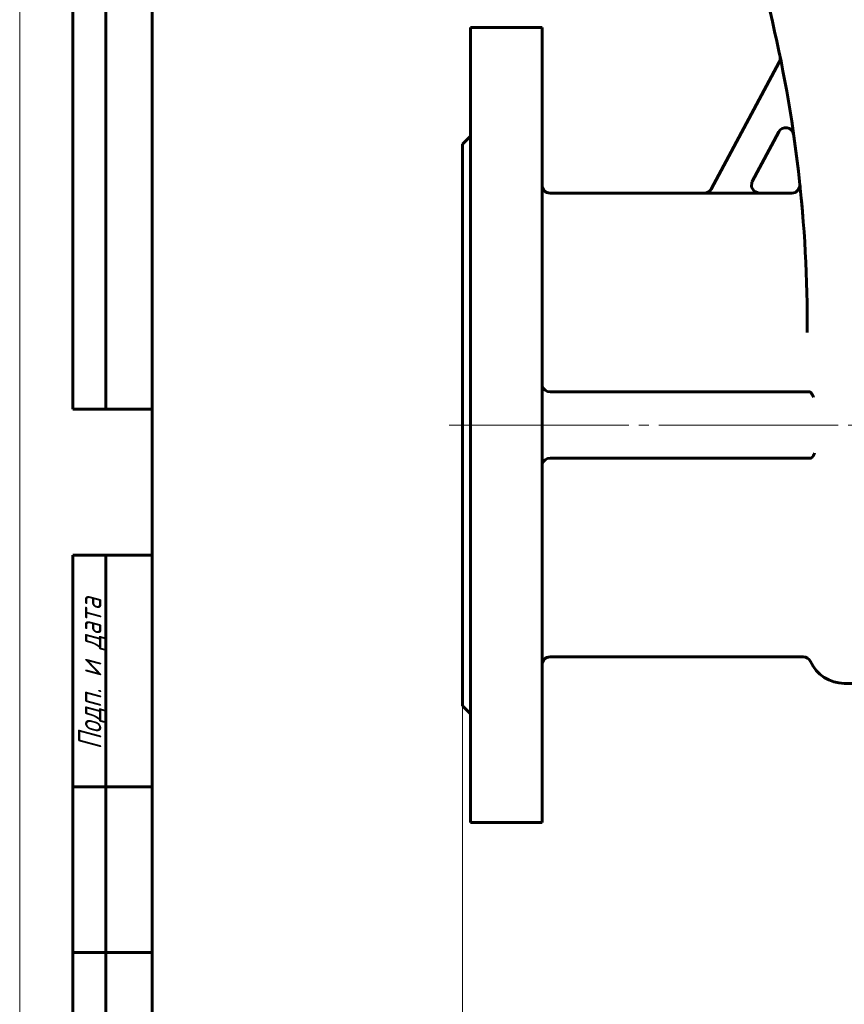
# Model space of a CAD drawing. Header units: millimetres. Extents: x 0 to 596, y 0 to 420.
# Tile 2 of 15: x 0 to 124, y 82 to 231. Entities that reach past the tile are written whole.
import ezdxf

# ---------------------------------------------------------------- set-up
doc = ezdxf.new("R2010")
doc.units = ezdxf.units.MM
for name, pattern in [('K5LT-1', [0]), ('K5LT_AXLED', [31.595926, 27.095926, -1.5, 1.5, -1.5]), ('K5LT_BASIC', [0]), ('K5LT_THIN', [0])]:
    doc.linetypes.add(name, pattern=pattern)
doc.layers.add('Системный слой', color=7, linetype='Continuous')
doc.layers.add('Системный слой (1)', color=7, linetype='Continuous', true_color=0x6c6c6c)
doc.styles.add('KDIMTEXTSTYLE', font='txt', dxfattribs={"width": 0.96, "oblique": 15, "height": 5})
doc.styles.add('KTEXTSTYLE', font='txt', dxfattribs={"width": 0.96, "height": 5})
doc.dimstyles.new('KDIMSTYLE (0.40)', dxfattribs={"dimtxt": 5, "dimasz": 1, "dimexe": 2, "dimexo": 0, "dimgap": 1, "dimtad": 1, "dimlfac": 2.5, "dimtxsty": 'KDIMTEXTSTYLE', "dimsah": 1, "dimcen": 0, "dimdle": 1, "dimadec": 0, "dimazin": 0, "dimtfac": 0.667, "dimtmove": 0, "dimatfit": 3, "dimfxl": 1, "dimtvp": 1, "dimtolj": 1, "dimtzin": 0, "dimarcsym": 0})

# ---------------------------------------------------------------- blocks, each defined once
blk = doc.blocks.new('U5')
at = {"layer": 'Системный слой (1)', "color": 143, "linetype": 'K5LT_BASIC', "lineweight": 60, "true_color": 0x33acca}
for p, q in [((78.81, 229.63), (78.81, 169.63)), ((78.81, 169.63), (78.81, 109.63))]:
    blk.add_line(p, q, dxfattribs=at)
blk = doc.blocks.new('U8')
at = {"layer": 'Системный слой (1)', "color": 143, "linetype": 'K5LT_BASIC', "lineweight": 60, "true_color": 0x33acca}
for p, q in [((66.81, 212.03), (66.81, 169.63)), ((66.81, 169.63), (66.81, 127.23))]:
    blk.add_line(p, q, dxfattribs=at)
blk = doc.blocks.new('U11')
at = {"layer": 'Системный слой (1)', "color": 143, "linetype": 'K5LT_BASIC', "lineweight": 60, "true_color": 0x33acca}
for p, q in [((103.26, 204.63), (80.01, 204.63)), ((116.51, 204.63), (111.55, 204.63))]:
    blk.add_line(p, q, dxfattribs=at)
blk = doc.blocks.new('U13')
at = {"layer": 'Системный слой (1)', "color": 143, "linetype": 'K5LT_BASIC', "lineweight": 60, "true_color": 0x33acca}
for p, q in [((110.39, 205.56), (110.47, 206.34)), ((110.79, 204.91), (110.39, 205.56)), ((110.47, 206.34), (110.5, 206.4)), ((111.55, 204.63), (110.79, 204.91))]:
    blk.add_line(p, q, dxfattribs=at)
blk = doc.blocks.new('U18')
at = {"layer": 'Системный слой (1)', "color": 143, "linetype": 'K5LT_BASIC', "lineweight": 60, "true_color": 0x33acca}
for p, q in [((117.52, 205.19), (117.03, 204.75)), ((117.67, 205.54), (117.52, 205.19)), ((117.71, 205.72), (117.67, 205.54)), ((117.71, 205.93), (117.71, 205.93)), ((117.71, 205.93), (117.71, 205.93)), ((117.71, 205.93), (117.71, 205.93)), ((117.71, 205.93), (117.71, 205.93)), ((117.71, 205.93), (117.71, 205.93)), ((117.71, 205.93), (117.71, 205.93)), ((117.71, 205.93), (117.71, 205.93)), ((117.71, 205.93), (117.71, 205.92)), ((117.71, 205.92), (117.71, 205.92)), ((117.71, 205.92), (117.71, 205.92)), ((117.71, 205.92), (117.71, 205.92)), ((117.71, 205.92), (117.71, 205.92)), ((117.71, 205.92), (117.71, 205.92)), ((117.71, 205.92), (117.71, 205.92)), ((117.71, 205.92), (117.71, 205.92)), ((117.71, 205.92), (117.71, 205.92)), ((117.71, 205.92), (117.71, 205.92)), ((117.71, 205.92), (117.71, 205.92)), ((117.71, 205.92), (117.71, 205.92)), ((117.71, 205.92), (117.71, 205.92)), ((117.71, 205.92), (117.71, 205.92)), ((117.71, 205.92), (117.71, 205.92)), ((117.71, 205.92), (117.71, 205.91)), ((117.71, 205.91), (117.71, 205.91)), ((117.71, 205.91), (117.71, 205.91)), ((117.71, 205.91), (117.71, 205.91)), ((117.71, 205.91), (117.71, 205.91)), ((117.71, 205.91), (117.71, 205.91)), ((117.71, 205.91), (117.71, 205.91)), ((117.71, 205.91), (117.71, 205.91)), ((117.71, 205.91), (117.71, 205.9)), ((117.71, 205.9), (117.71, 205.89)), ((117.71, 205.89), (117.71, 205.87)), ((117.71, 205.87), (117.71, 205.82)), ((117.71, 205.82), (117.71, 205.72)), ((117.03, 204.75), (116.51, 204.63))]:
    blk.add_line(p, q, dxfattribs=at)
blk = doc.blocks.new('U20')
at = {"layer": 'Системный слой (1)', "color": 143, "linetype": 'K5LT_BASIC', "lineweight": 60, "true_color": 0x33acca}
for p, q in [((68.01, 229.63), (68.01, 169.63)), ((68.01, 169.63), (68.01, 109.63))]:
    blk.add_line(p, q, dxfattribs=at)
blk = doc.blocks.new('D0')
at = {"layer": 'Системный слой (1)'}
for points in [[(71.81, 72.73), (71.31, 73.39), (71.81, 74.04), (66.81, 73.39)], [(206.81, 73.39), (201.81, 74.04), (202.31, 73.39), (201.81, 72.73)]]:
    blk.add_hatch(color=7, dxfattribs=at).paths.add_polyline_path(points)
at = {"layer": 'Системный слой (1)', "color": 7, "linetype": 'K5LT_THIN', "lineweight": 18, "true_color": 0xffffff}
for p, q in [((66.81, 127.23), (66.81, 71.39)), ((206.81, 127.23), (206.81, 71.39)), ((66.81, 73.39), (71.81, 74.04)), ((71.81, 72.73), (66.81, 73.39)), ((66.81, 73.39), (206.81, 73.39)), ((71.81, 74.04), (71.31, 73.39)), ((71.31, 73.39), (71.81, 72.73)), ((202.31, 73.39), (201.81, 74.04)), ((201.81, 74.04), (206.81, 73.39)), ((206.81, 73.39), (201.81, 72.73)), ((201.81, 72.73), (202.31, 73.39))]:
    blk.add_line(p, q, dxfattribs=at)
blk.add_wipeout([(131.46, 74.39), (131.46, 81.77), (141.72, 81.77), (141.72, 74.39)]).dxf.layer = 'Системный слой (1)'
at = {"layer": 'Системный слой (1)', "color": 7, "insert": (131.46, 80.97), "char_height": 5, "attachment_point": 1, "style": 'KTEXTSTYLE'}
blk.add_mtext('\\fArial|b0|c204|p34;\\H5.0;\\W1.000;\\Q15;\\fGOST Type AU|b0|i0|c204|p34;\\Q15;\\W0.960;350', dxfattribs=at)
blk = doc.blocks.new('KDIMARROW_01')
at = {"layer": 'Системный слой'}
blk.add_hatch(color=0, dxfattribs=at).paths.add_polyline_path([(0, 0), (-5, 0.66), (-4.5, 0), (-5, -0.66)])
at = {"layer": 'Системный слой', "color": 0, "linetype": 'K5LT_THIN', "lineweight": 18}
for p, q in [((-4.5, 0), (-5, 0.66)), ((-5, 0.66), (0, 0)), ((0, 0), (-5, -0.66)), ((-5, -0.66), (-4.5, 0))]:
    blk.add_line(p, q, dxfattribs=at)
at = {"layer": 'Системный слой (1)', "color": 0, "linetype": 'K5LT_THIN', "lineweight": 18}
blk.add_line((136.81, 169.63), (136.41, 169.63), dxfattribs=at)
blk = doc.blocks.new('U85')
at = {"color": 7, "linetype": 'K5LT_THIN', "lineweight": 18, "true_color": 0xffffff}
blk.add_line((0, 0), (0, 420), dxfattribs=at)
at = {"color": 143, "linetype": 'K5LT_BASIC', "lineweight": 60, "true_color": 0x33acca}
for p, q in [((20, 5), (20, 415)), ((8, 172), (8, 292)), ((13, 172), (13, 292)), ((20, 172), (8, 172)), ((8, 5), (8, 150)), ((20, 150), (8, 150)), ((13, 5), (13, 150)), ((20, 115), (8, 115)), ((20, 90), (8, 90))]:
    blk.add_line(p, q, dxfattribs=at)
at = {"color": 7, "insert": (8.82, 120.66), "char_height": 3.5, "attachment_point": 1, "rotation": 90, "style": 'KTEXTSTYLE'}
blk.add_mtext('\\fArial|b0|c204|p34;\\H5.0;\\W1.000;\\Q15;\\fGOST Type AU|b0|i0|c204|p34;\\Q15;\\W0.960;\\H3.50;Подп. и дата', dxfattribs=at)

msp = doc.modelspace()

# ---------------------------------------------------------------- linework, layer by layer
at = {"layer": 'Системный слой (1)', "color": 143, "linetype": 'K5LT_BASIC', "lineweight": 60, "true_color": 0x33acca}
for p, q in [((68.005, 229.6339), (78.805, 229.6339)), ((104.3099, 205.2524), (114.6014, 224.4214)), ((66.805, 212.0339), (68.005, 213.2339)), ((114.5207, 213.8971), (110.489, 206.3877)), ((117.7175, 205.8409), (117.7176, 205.8396)), ((117.7589, 205.4398), (117.7261, 205.759)), ((103.2521, 204.6196), (111.5458, 204.6196)), ((118.805, 183.5938), (118.805, 185.0127)), ((80.005, 174.6339), (119.1135, 174.6339)), ((119.1135, 174.6339), (119.1745, 174.6339)), ((119.2832, 164.6339), (80.005, 164.6339)), ((119.3228, 164.6339), (119.2832, 164.6339)), ((118.2082, 134.6339), (80.005, 134.6339)), ((124.405, 130.6339), (149.205, 130.6339)), ((66.805, 127.2339), (68.005, 126.0339)), ((68.005, 109.6339), (78.805, 109.6339))]:
    msp.add_line(p, q, dxfattribs=at)
at = {"layer": 'Системный слой (1)', "color": 30, "linetype": 'K5LT_AXLED', "lineweight": 18, "true_color": 0xff8000}
msp.add_line((64.805, 169.6339), (194.805, 169.6339), dxfattribs=at)
at = {"layer": 'Системный слой (1)', "color": 143, "linetype": 'K5LT_BASIC', "lineweight": 60, "true_color": 0x33acca}
for centre, radius, start, end in [((-81.195, 185.0127), 200, 0, 14.036243), ((113.5442, 224.989), 1.2, 331.769278, 11.600578), ((115.578, 213.3295), 1.2, 8.188963, 151.769278), ((80.005, 205.8339), 1.2, 180, 270), ((-81.195, 185.0127), 200, 5.892522, 5.977299), ((80.005, 175.8339), 1.2, 195.168979, 270), ((119.1746, 174.5066), 0.1273, 86.644642, 90.038753), ((80.005, 163.4339), 1.2, 90, 164.831021), ((80.005, 133.4339), 1.2, 90, 180), ((118.2082, 133.4339), 1.2, 24.315739, 90), ((124.405, 136.2339), 5.6, 204.315739, 270)]:
    msp.add_arc(centre, radius, start, end, dxfattribs=at)
at = {"layer": 'Системный слой (1)', "color": 7, "linetype": 'K5LT-1'}
for points, knots in [([(104.3099, 205.2524), (104.2864, 205.2087), (104.234, 205.1243), (104.1401, 205.0078), (104.0589, 204.9293), (104.0005, 204.8812), (103.9606, 204.8505), (103.8931, 204.8033), (103.8134, 204.7577), (103.7328, 204.7199), (103.6866, 204.7013), (103.6143, 204.6749), (103.5564, 204.6582), (103.4628, 204.6378), (103.3761, 204.624), (103.2935, 204.6196), (103.2521, 204.6196)], [0, 0, 0, 0, 0.037276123, 0.074552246, 0.112541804, 0.121995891, 0.131449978, 0.150358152, 0.183877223, 0.200585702, 0.217294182, 0.221206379, 0.258535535, 0.262348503, 0.293414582, 0.32448066, 0.32448066, 0.32448066, 0.32448066]), ([(111.5458, 204.6196), (111.4967, 204.6196), (111.3991, 204.6258), (111.2983, 204.6447), (111.2218, 204.6643), (111.1685, 204.6802), (111.1166, 204.6993), (111.0813, 204.7138), (111.0544, 204.7253), (111.0194, 204.7416), (110.951, 204.7767), (110.8951, 204.811), (110.849, 204.8436), (110.8355, 204.8534), (110.815, 204.8688), (110.7817, 204.8951), (110.7174, 204.9508), (110.6342, 205.0368), (110.5472, 205.1513), (110.4866, 205.254), (110.4455, 205.3411), (110.4254, 205.3919), (110.414, 205.4243), (110.4086, 205.4403), (110.4006, 205.4654), (110.3892, 205.5046), (110.3699, 205.5837), (110.3586, 205.6551), (110.3533, 205.713), (110.3518, 205.7312), (110.3499, 205.7608), (110.3485, 205.8043), (110.3492, 205.8885), (110.3598, 206.0051), (110.3892, 206.1434), (110.4323, 206.2715), (110.4686, 206.3497), (110.489, 206.3877)], [0, 0, 0, 0, 0.036778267, 0.073556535, 0.077343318, 0.096413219, 0.115483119, 0.11900011, 0.125178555, 0.137535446, 0.147991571, 0.183161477, 0.18690638, 0.190619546, 0.195798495, 0.206156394, 0.222572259, 0.259703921, 0.295617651, 0.330644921, 0.349330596, 0.368016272, 0.371653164, 0.375270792, 0.380712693, 0.391596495, 0.406005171, 0.442181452, 0.445949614, 0.449823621, 0.455960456, 0.468234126, 0.482426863, 0.519239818, 0.556052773, 0.588420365, 0.620787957, 0.620787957, 0.620787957, 0.620787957])]:
    msp.add_open_spline(points, degree=3, knots=knots, dxfattribs=at)
at = {"layer": 'Системный слой (1)', "color": 143, "linetype": 'K5LT_BASIC', "lineweight": 60, "true_color": 0x33acca}
for points, knots in [([(103.26, 204.6339), (103.5065, 204.6339), (103.9366, 204.7712), (104.2299, 205.1034), (104.3173, 205.2662)], [0, 0, 0, 0, 0.57142807, 1, 1, 1, 1]), ([(118.1594, 201.0661), (118.143, 201.2695), (118.1268, 201.467), (118.0949, 201.8499), (118.0792, 202.0352), (118.0483, 202.3939), (118.0331, 202.5671), (118.0175, 202.7432), (118.0167, 202.7525), (118.0116, 202.8095), (118.0071, 202.8612), (117.9934, 203.013), (117.9841, 203.1168), (117.9735, 203.2322), (117.9721, 203.2476), (117.9683, 203.2895), (117.9659, 203.3159), (117.9626, 203.3518), (117.9617, 203.3616), (117.9605, 203.375), (117.9601, 203.3787), (117.9597, 203.3837), (117.9595, 203.3851), (117.9594, 203.3869), (117.9593, 203.3875), (117.9592, 203.3885), (117.9592, 203.389), (117.9591, 203.3898), (117.9591, 203.3902), (117.959, 203.3911), (117.9589, 203.3916), (117.9588, 203.3933), (117.9587, 203.3944), (117.9584, 203.3977), (117.9582, 203.3998), (117.9576, 203.4063), (117.9572, 203.4106), (117.956, 203.4235), (117.9552, 203.432), (117.9528, 203.4576), (117.9513, 203.4745), (117.9466, 203.525), (117.9435, 203.5582), (117.9382, 203.6149), (117.9331, 203.6701), (117.9309, 203.6935)], [0, 0, 0, 0, 5.10718378, 5.10718378, 10.21436757, 10.21436757, 15.32155135, 15.32155135, 15.59857868, 15.59857868, 17.13043238, 17.13043238, 20.42873514, 20.42873514, 20.94084998, 20.94084998, 21.82433699, 21.82433699, 22.15564973, 22.15564973, 22.27989392, 22.27989392, 22.32648622, 22.32648622, 22.34395859, 22.34395859, 22.36143097, 22.36143097, 22.37269095, 22.37269095, 22.3921047, 22.3921047, 22.42937911, 22.42937911, 22.50315137, 22.50315137, 22.65030762, 22.65030762, 22.94384357, 22.94384357, 23.52936238, 23.52936238, 24.69729378, 24.69729378, 25.53591892, 25.53591892, 25.53591892, 25.53591892]), ([(117.9672, 203.3013), (117.9716, 203.2535), (117.9791, 203.1712), (117.988, 203.0733), (117.9925, 203.0237), (118.0033, 202.9034), (118.0097, 202.8319), (118.0226, 202.6868), (118.0291, 202.613), (118.0371, 202.5225), (118.0384, 202.5071), (118.0489, 202.3865), (118.0579, 202.2836), (118.0671, 202.1766)], [0, 0, 0, 0, 1.91189552, 1.91189552, 3.82379104, 3.82379104, 6.5004474, 6.5004474, 9.17710377, 9.17710377, 9.73674347, 9.73674347, 13.38328182, 13.38328182, 13.38328182, 13.38328182]), ([(119.7749, 173.8339), (119.7589, 173.8644), (119.724, 173.9315), (119.671, 174.0336), (119.6139, 174.1413), (119.5613, 174.236), (119.4985, 174.3406), (119.4427, 174.4239), (119.3826, 174.5003), (119.3306, 174.5558), (119.2732, 174.6024), (119.224, 174.6271), (119.1932, 174.633), (119.1821, 174.6337)], [0, 0, 0, 0, 1.47542401, 2.99553796, 4.12309499, 5.66234668, 6.67095854, 8.38927911, 9.38414594, 10.63835436, 11.81080778, 13.19878867, 14, 14, 14, 14]), ([(119.3228, 164.6339), (119.3327, 164.6343), (119.3474, 164.6355), (119.3672, 164.6393), (119.3822, 164.6436), (119.3972, 164.649), (119.4124, 164.6556), (119.4277, 164.6632), (119.4432, 164.672), (119.4588, 164.682), (119.4744, 164.6929), (119.4899, 164.7048), (119.5102, 164.7216), (119.535, 164.7443), (119.5588, 164.7689), (119.5771, 164.789), (119.5985, 164.8137), (119.6187, 164.8391), (119.6377, 164.8644), (119.6483, 164.8789), (119.6681, 164.9067), (119.6944, 164.9462), (119.7288, 165.0013), (119.7544, 165.0446), (119.7764, 165.0832), (119.7977, 165.1213), (119.8216, 165.1654), (119.8449, 165.2095), (119.8701, 165.2576), (119.8992, 165.3141), (119.9219, 165.3587), (119.9318, 165.3782)], [0, 0, 0, 0, 1.35290113, 2.02575858, 2.6980426, 3.36996536, 4.04515234, 4.72354921, 5.40950775, 6.10194642, 6.79784062, 7.49138744, 8.17778305, 9.53762732, 10.86013343, 11.50782756, 12.14023183, 13.95568719, 14.52604602, 15.08289954, 15.62526496, 17.69699227, 19.5113802, 21.65810428, 22.25012583, 23.47156176, 25.5043109, 26.60941928, 27.75531902, 30.14619847, 32, 32, 32, 32])]:
    msp.add_open_spline(points, degree=3, knots=knots, dxfattribs=at)
for points in [[(78.805, 175.8158), (78.805, 175.7192), (78.8196, 175.6201), (78.8468, 175.5199)], [(78.805, 163.4519), (78.805, 163.5485), (78.8196, 163.6477), (78.8468, 163.7479)]]:
    msp.add_open_spline(points, degree=3, dxfattribs=at)

# ---------------------------------------------------------------- block references
at = {"layer": 'Системный слой (1)'}
for name in ['U20', 'U5', 'U8', 'U13', 'U18', 'U11']:
    msp.add_blockref(name, (0, 0), dxfattribs=at)

# ---------------------------------------------------------------- next in the draw order: dimensions: what is measured, and where the dimension line sits
at = {"layer": 'Системный слой (1)', "color": 7}
dim = msp.add_linear_dim(base=(66.805, 73.3852), p1=(206.805, 127.2339), p2=(66.805, 127.2339), dimstyle='KDIMSTYLE (0.40)', override={"dimexo": 0, "dimpost": '\\fGOST Type AU|b0|c204|p34;\\H5.0;\\W0.960;\\Q15;<>', "dimblk1": 'KDIMARROW_01', "dimblk2": 'KDIMARROW_01', "dimse1": 0, "dimse2": 0, "dimclrt": 7, "dimtol": 1, "dimtp": 0, "dimtm": 0, "dimtdec": 5, "dimtolj": 1}, dxfattribs=at)
dim.commit()
dim.dimension.update_dxf_attribs({"geometry": 'D0', "text_midpoint": (136.805, 73.3852), "dimtype": 160})

# ---------------------------------------------------------------- next in the draw order: block references
msp.add_blockref('U85', (0, 0))

doc.saveas('drawing.dxf')
